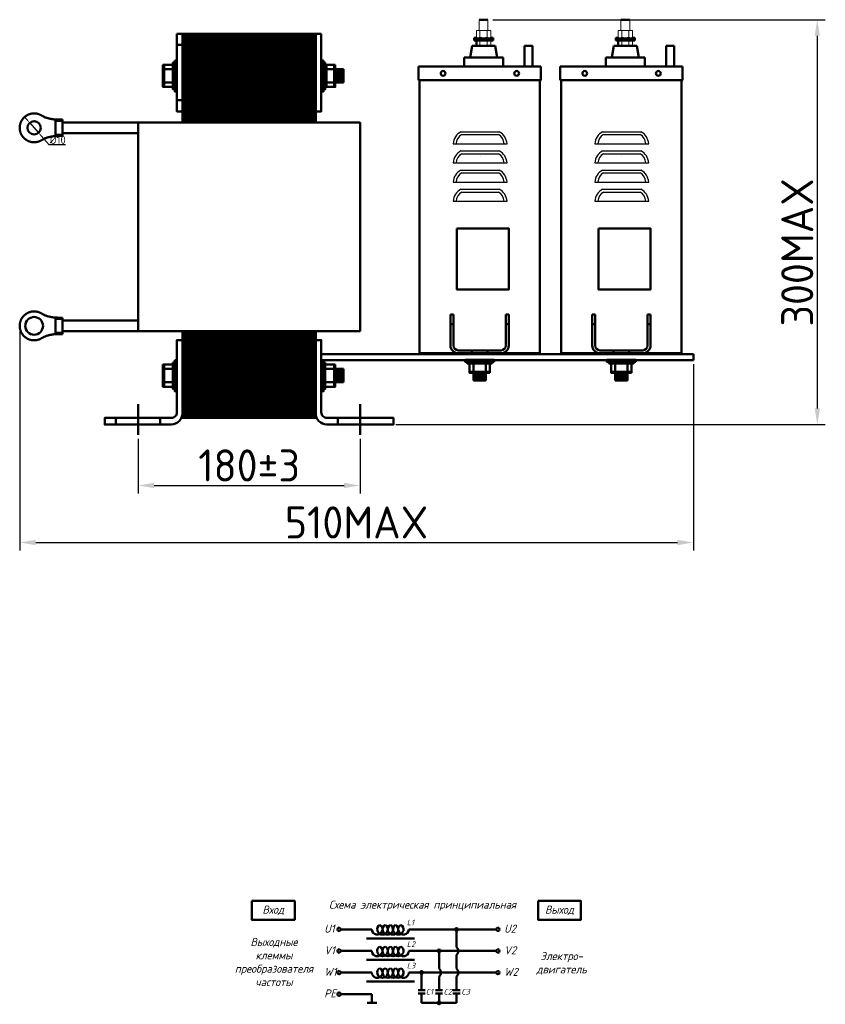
# Model space of a CAD drawing. Header units: millimetres. Extents: x -566 to 555, y 195 to 870.
# Tile 2 of 2: x 53 to 555, y 220 to 834. Entities that reach past the tile are written whole.
import ezdxf

# ---------------------------------------------------------------- set-up
doc = ezdxf.new("R2010")
doc.units = ezdxf.units.MM
doc.linetypes.add('ACAD_ISO02W100', pattern=[15, 12, -3])
doc.layers.get('0').update_dxf_attribs({"lineweight": 50})
doc.styles.add('GOST-2.304_Type-B', font='GOST Common.ttf')
doc.styles.add('GOST-2.304_Type-B_italic', font='GOST Common Italic.ttf')
doc.dimstyles.new('ISO-25', dxfattribs={"dimtxt": 5, "dimasz": 2.5, "dimexe": 1.25, "dimexo": 0.625, "dimtad": 1, "dimtoh": 1, "dimdec": 0, "dimtxsty": 'GOST-2.304_Type-B', "dimcen": 2.5, "dimadec": 0, "dimazin": 0, "dimtfac": 1, "dimtdec": 0, "dimtmove": 0, "dimatfit": 3, "dimfxl": 1, "dimarcsym": 0})

# ---------------------------------------------------------------- blocks, each defined once
blk = doc.blocks.new('Схема')
for points in [[(126.85, -17.74, 1), (128.61, -17.74, 1)], [(115.97, -31.21, 1), (117.72, -31.21, 1)], [(105.05, -44.68, 1), (106.8, -44.68, 1)], [(115.97, -63.61, 1), (117.72, -63.61, 1)]]:
    blk.add_hatch(color=0).paths.add_polyline_path(points)
for p, q in [((74.98, -17.74), (55.53, -17.74)), ((97.97, -17.74), (128.61, -17.74)), ((127.73, -17.74), (152.48, -17.74)), ((127.73, -17.74), (127.73, -28.73)), ((71.66, -23.35), (101.59, -23.35)), ((74.98, -31.21), (55.53, -31.21)), ((71.66, -36.81), (101.59, -36.81)), ((97.97, -31.21), (130.42, -31.21)), ((116.85, -31.21), (116.85, -42.2)), ((127.73, -33.69), (127.73, -42.2)), ((130.42, -31.21), (152.48, -31.21)), ((74.98, -44.68), (55.53, -44.68)), ((97.97, -44.68), (136.56, -44.68)), ((105.93, -44.68), (105.93, -55.73)), ((116.85, -47.16), (116.85, -55.73)), ((127.73, -47.16), (127.73, -55.73)), ((136.56, -44.68), (152.48, -44.68)), ((71.66, -50.28), (101.59, -50.28)), ((74.98, -58.14), (55.53, -58.14)), ((74.98, -58.14), (74.98, -63.61)), ((103.73, -55.73), (108.12, -55.73)), ((103.73, -57.8), (108.12, -57.8)), ((105.93, -57.8), (105.93, -63.61)), ((114.65, -55.73), (119.04, -55.73)), ((114.65, -57.8), (119.04, -57.8)), ((116.85, -63.61), (116.85, -57.8)), ((125.53, -55.73), (129.93, -55.73)), ((125.53, -57.8), (129.93, -57.8)), ((127.73, -63.61), (127.73, -57.8)), ((77.95, -63.61), (72.01, -63.61)), ((105.93, -63.61), (120.07, -63.61)), ((116.85, -63.61), (127.73, -63.61))]:
    blk.add_line(p, q)
for points in [[(0, 0), (26.76, 0), (26.76, -11.69), (0, -11.69)], [(178.58, 0), (205.34, 0), (205.34, -11.69), (178.58, -11.69)]]:
    blk.add_lwpolyline(points, close=True)
for centre in [(54.46, -17.74), (153.56, -17.74), (54.46, -31.21), (153.56, -31.21), (54.46, -44.68), (153.56, -44.68), (54.46, -58.14)]:
    blk.add_circle(centre, 1.08)
at = {"color": 0}
for centre in [(127.73, -17.74), (116.85, -31.21), (105.93, -44.68), (116.85, -63.61)]:
    blk.add_circle(centre, 0.876, dxfattribs=at)
for centre, radius, start, end in [((78.26, -17.74), 3.28, 180, 60), ((81.54, -17.74), 3.28, 120, 60), ((84.83, -17.74), 3.28, 120, 60), ((88.11, -17.74), 3.28, 120, 60), ((91.4, -17.74), 3.28, 120, 60), ((94.68, -17.74), 3.28, 120, 0), ((78.26, -31.21), 3.28, 180, 60), ((81.54, -31.21), 3.28, 120, 60), ((84.83, -31.21), 3.28, 120, 60), ((88.11, -31.21), 3.28, 120, 60), ((91.4, -31.21), 3.28, 120, 60), ((94.68, -31.21), 3.28, 120, 0), ((125.73, -31.21), 3.19, 308.94144, 51.05856), ((78.26, -44.68), 3.28, 180, 60), ((81.54, -44.68), 3.28, 120, 60), ((84.83, -44.68), 3.28, 120, 60), ((88.11, -44.68), 3.28, 120, 60), ((91.4, -44.68), 3.28, 120, 60), ((94.68, -44.68), 3.28, 120, 0), ((114.84, -44.68), 3.19, 308.94144, 51.05856), ((125.73, -44.68), 3.19, 308.94144, 51.05856)]:
    blk.add_arc(centre, radius, start, end)
at = {"style": 'GOST-2.304_Type-B_italic'}
for s, insert, char_height, width, attachment_point in [('Схема электрическая принципиальная', (106.53, -2.96), 5, 143.4834, 5), ('Вход', (13.38, -5.84), 5, 26.7633, 5), ('Выход', (191.96, -5.84), 5, 26.7633, 5), ('L1', (96.71, -11.66), 3.5, 76.8291, 1), ('U1', (45.18, -14.79), 5, 144.0546, 1), ('U2', (157.44, -14.79), 5, 144.0546, 1), ('Выходные\\Pклеммы\\Pпреобразователя\\Pчастоты', (13.88, -38.1), 5, 26.7633, 5), ('V1', (45.18, -28.26), 5, 144.0546, 1), ('L2', (96.71, -25.13), 3.5, 76.8291, 1), ('V2', (157.44, -28.26), 5, 144.0546, 1), ('Электро-\\Pдвигатель', (193.3, -38.93), 5, 17.1809, 5), ('W1', (45.18, -41.72), 5, 144.0546, 1), ('L3', (96.71, -38.59), 3.5, 76.8291, 1), ('W2', (157.44, -41.72), 5, 144.0546, 1), ('PE', (45.18, -55.19), 5, 144.0546, 1), ('C1', (108.57, -54.89), 3.5, 76.8291, 1), ('C2', (119.64, -54.89), 3.5, 76.8291, 1), ('C3', (130.7, -54.89), 3.5, 76.8291, 1)]:
    blk.add_mtext(s, dxfattribs=dict(at, insert=insert, char_height=char_height, width=width, attachment_point=attachment_point))
blk = doc.blocks.new('*D33')
at = {"color": 0, "lineweight": -2, "transparency": 16777216}
for p, q in [((126.55, 572.58), (126.55, 538.54)), ((265.1, 572.58), (265.1, 538.54)), ((136.55, 543.54), (255.1, 543.54))]:
    blk.add_line(p, q, dxfattribs=at)
at = {"color": 0, "transparency": 16777216}
for points in [[(136.55, 545.21), (136.55, 541.87), (126.55, 543.54)], [(255.1, 545.21), (255.1, 541.87), (265.1, 543.54)]]:
    blk.add_solid(points, dxfattribs=at)
at = {"layer": 'Defpoints', "color": 0, "transparency": 16777216}
for p in [(126.55, 575.08), (265.1, 575.08), (265.1, 543.54)]:
    blk.add_point(p, dxfattribs=at)
at = {"color": 0, "transparency": 16777216, "insert": (195.82, 556.04), "char_height": 20, "attachment_point": 5, "style": 'GOST-2.304_Type-B'}
blk.add_mtext('180%%P3', dxfattribs=at)
blk = doc.blocks.new('*D25')
at = {"color": 0, "lineweight": -2, "transparency": 16777216}
for p, q in [((57.31, 771.7), (55.66, 773.58)), ((58.96, 769.82), (64.45, 763.58)), ((71.05, 756.06), (66.1, 761.7)), ((81.17, 756.06), (71.05, 756.06))]:
    blk.add_line(p, q, dxfattribs=at)
at = {"color": 0, "transparency": 16777216}
for points in [[(57.62, 771.97), (57, 771.42), (58.96, 769.82)], [(66.41, 761.97), (65.78, 761.42), (64.45, 763.58)]]:
    blk.add_solid(points, dxfattribs=at)
at = {"layer": 'Defpoints', "color": 0, "transparency": 16777216}
for p in [(58.96, 769.82), (64.45, 763.58)]:
    blk.add_point(p, dxfattribs=at)
at = {"color": 0, "transparency": 16777216, "insert": (76.42, 759.19), "char_height": 5, "attachment_point": 5, "style": 'GOST-2.304_Type-B'}
blk.add_mtext('{\\fISOCPEUR|b0|i0|c0|p34;%%C}10', dxfattribs=at)
blk = doc.blocks.new('*D32')
at = {"color": 0, "lineweight": -2, "transparency": 16777216}
for p, q in [((52.7, 640.63), (52.7, 502.95)), ((473.01, 619.26), (473.01, 502.95)), ((62.7, 507.95), (463.01, 507.95))]:
    blk.add_line(p, q, dxfattribs=at)
at = {"color": 0, "transparency": 16777216}
for points in [[(62.7, 509.62), (62.7, 506.28), (52.7, 507.95)], [(463.01, 509.62), (463.01, 506.28), (473.01, 507.95)]]:
    blk.add_solid(points, dxfattribs=at)
at = {"layer": 'Defpoints', "color": 0, "transparency": 16777216}
for p in [(52.7, 643.13), (473.01, 621.76), (473.01, 507.95)]:
    blk.add_point(p, dxfattribs=at)
at = {"color": 0, "transparency": 16777216, "insert": (262.85, 520.45), "char_height": 20, "attachment_point": 5, "style": 'GOST-2.304_Type-B'}
blk.add_mtext('510MAX', dxfattribs=at)
blk = doc.blocks.new('*D34')
at = {"color": 0, "lineweight": -2, "transparency": 16777216}
for p, q in [((347.94, 834.16), (555.3, 834.16)), ((550.3, 824.16), (550.3, 591.58)), ((287.3, 581.58), (555.3, 581.58))]:
    blk.add_line(p, q, dxfattribs=at)
at = {"color": 0, "transparency": 16777216}
for points in [[(548.64, 824.16), (551.97, 824.16), (550.3, 834.16)], [(548.64, 591.58), (551.97, 591.58), (550.3, 581.58)]]:
    blk.add_solid(points, dxfattribs=at)
at = {"layer": 'Defpoints', "color": 0, "transparency": 16777216}
for p in [(345.44, 834.16), (284.8, 581.58), (550.3, 581.58)]:
    blk.add_point(p, dxfattribs=at)
at = {"color": 0, "transparency": 16777216, "insert": (537.8, 688.98), "char_height": 20, "attachment_point": 5, "rotation": 90, "style": 'GOST-2.304_Type-B'}
blk.add_mtext('300MAX', dxfattribs=at)

msp = doc.modelspace()

# ---------------------------------------------------------------- hatches: boundary and pattern name
h = msp.add_hatch()
h.set_pattern_fill('_USER', color=256, scale=1.385507, angle=90, pattern_type=0)
h.set_pattern_definition([(90, (-2099.9675, 586.8303), (-1.38550725, 8e-17), [])])
h.paths.add_polyline_path([(155.64, 825.43), (155.64, 770.01), (236, 770.01), (236, 825.43)])
h.paths.add_polyline_path([(155.64, 638.39), (155.64, 585.74), (236, 585.74), (236, 638.39)])
h = msp.add_hatch()
h.set_pattern_fill('_USER', color=256, scale=1.385507, angle=90, pattern_type=0)
h.set_pattern_definition([(90, (-2194.0208, 773.8738), (-1.38550725, 8e-17), [])])
h.paths.add_polyline_path([(249.6, 794.95), (254.7, 794.95), (254.7, 803.26), (249.6, 803.26)])
h = msp.add_hatch(color=256)
h.dxf.hatch_style = 1
h.paths.add_polyline_path([(236, 638.39), (236, 639.77), (155.64, 639.77), (155.64, 638.39)])
h = msp.add_hatch()
h.set_pattern_fill('_USER', color=256, scale=1.385507, angle=90, pattern_type=0)
h.set_pattern_definition([(90, (-2194.0208, 586.8303), (-1.38550725, 8e-17), [])])
h.paths.add_polyline_path([(249.6, 607.9), (254.7, 607.9), (254.7, 616.22), (249.6, 616.22)])
h = msp.add_hatch()
h.set_pattern_fill('_USER', color=256, scale=1.283249, pattern_type=0)
h.set_pattern_definition([(360, (316.288, 2877.1326), (3e-16, 1.2832492), [])])
h.paths.add_polyline_path([(335.81, 613.87), (335.81, 609.14), (343.51, 609.14), (343.51, 613.87)])
h = msp.add_hatch()
h.set_pattern_fill('_USER', color=256, scale=1.283249, pattern_type=0)
h.set_pattern_definition([(360, (404.6835, 2877.1326), (3e-16, 1.2832492), [])])
h.paths.add_polyline_path([(424.2, 613.87), (424.2, 609.14), (431.9, 609.14), (431.9, 613.87)])

# ---------------------------------------------------------------- linework, layer by layer
at = {"lineweight": 15}
for p, q in [((339.41, 834.02), (342.14, 834.02)), ((339.41, 827.51), (339.42, 834.02)), ((344.86, 834.02), (342.14, 834.02)), ((344.86, 827.51), (344.86, 834.02)), ((427.81, 834.02), (430.53, 834.02)), ((427.81, 827.51), (427.81, 834.02)), ((433.26, 834.02), (430.53, 834.02)), ((433.26, 827.51), (433.25, 834.02)), ((337.6, 822.94), (337.6, 827.4)), ((345.54, 827.51), (338.73, 827.51)), ((339.87, 823.05), (339.87, 827.4)), ((342.14, 827.51), (344.84, 827.51)), ((342.14, 827.51), (345.77, 827.51)), ((342.14, 827.51), (344.86, 827.51)), ((342.14, 827.51), (344.86, 827.51)), ((344.41, 823.05), (344.41, 827.4)), ((346.68, 822.94), (346.68, 827.4)), ((346.68, 822.94), (346.68, 827.4)), ((346.68, 822.94), (346.68, 825.21)), ((346.68, 822.94), (346.68, 824.3)), ((346.68, 822.94), (346.68, 823.39)), ((425.99, 822.94), (425.99, 827.4)), ((433.94, 827.51), (427.13, 827.51)), ((428.26, 823.05), (428.26, 827.4)), ((430.53, 827.51), (433.23, 827.51)), ((430.53, 827.51), (434.17, 827.51)), ((430.53, 827.51), (433.26, 827.51)), ((430.53, 827.51), (433.26, 827.51)), ((432.8, 823.05), (432.8, 827.4)), ((435.08, 822.94), (435.08, 827.4)), ((435.08, 822.94), (435.08, 827.4)), ((435.08, 822.94), (435.08, 825.21)), ((435.08, 822.94), (435.08, 824.3)), ((435.08, 822.94), (435.08, 823.39)), ((336.23, 822.94), (348.05, 822.94)), ((336.23, 822.06), (348.05, 822.06)), ((342.14, 822.94), (337.6, 822.94)), ((339.87, 822.94), (337.6, 822.94)), ((342.14, 822.94), (339.87, 822.94)), ((339.87, 817.94), (339.87, 821.09)), ((342.14, 822.94), (346.68, 822.94)), ((342.14, 822.94), (344.41, 822.94)), ((346.68, 822.94), (344.41, 822.94)), ((344.41, 817.94), (344.41, 821.09)), ((346.68, 822.94), (346.68, 823.17)), ((346.68, 822.94), (346.68, 823.05)), ((346.68, 817.94), (346.68, 821.09)), ((346.68, 817.94), (346.68, 821.09)), ((424.62, 822.94), (436.44, 822.94)), ((424.62, 822.06), (436.44, 822.06)), ((430.53, 822.94), (425.99, 822.94)), ((428.26, 822.94), (425.99, 822.94)), ((430.53, 822.94), (428.26, 822.94)), ((428.26, 817.94), (428.26, 821.09)), ((430.53, 822.94), (435.08, 822.94)), ((430.53, 822.94), (432.8, 822.94)), ((435.08, 822.94), (432.8, 822.94)), ((432.8, 817.94), (432.8, 821.09)), ((435.08, 822.94), (435.08, 823.17)), ((435.08, 822.94), (435.08, 823.05)), ((435.08, 817.94), (435.08, 821.09)), ((435.08, 817.94), (435.08, 821.09))]:
    msp.add_line(p, q, dxfattribs=at)
for p, q in [((339.55, 834.16), (339.42, 834.02)), ((339.55, 834.16), (344.72, 834.16)), ((344.72, 834.16), (344.86, 834.02)), ((427.95, 834.16), (427.81, 834.02)), ((427.95, 834.16), (433.12, 834.16)), ((433.12, 834.16), (433.26, 834.02)), ((150.8, 818.5), (154.26, 818.5)), ((334.93, 817.94), (333.64, 810.55)), ((335.3, 817.94), (334.93, 817.94)), ((335.3, 817.94), (348.98, 817.94)), ((337.6, 822.94), (336.23, 822.94)), ((336.23, 822.94), (336.23, 822.09)), ((348.05, 822.09), (336.23, 822.09)), ((336.23, 822.06), (336.23, 821.21)), ((336.23, 821.21), (348.05, 821.21)), ((337.6, 821.09), (337.6, 817.94)), ((346.68, 822.94), (348.05, 822.94)), ((348.05, 822.94), (348.05, 822.09)), ((348.05, 822.06), (348.05, 821.21)), ((348.98, 817.94), (349.35, 817.94)), ((349.35, 817.94), (350.64, 810.55)), ((367.65, 817.79), (367.65, 805)), ((367.65, 817.79), (372.64, 817.79)), ((372.64, 817.79), (372.64, 805)), ((423.33, 817.94), (422.03, 810.55)), ((423.7, 817.94), (423.33, 817.94)), ((423.7, 817.94), (437.37, 817.94)), ((425.99, 822.94), (424.62, 822.94)), ((424.62, 822.94), (424.62, 822.09)), ((436.44, 822.09), (424.62, 822.09)), ((424.62, 822.06), (424.62, 821.21)), ((424.62, 821.21), (436.44, 821.21)), ((425.99, 821.09), (425.99, 817.94)), ((435.08, 822.94), (436.44, 822.94)), ((436.44, 822.94), (436.44, 822.09)), ((436.44, 822.06), (436.44, 821.21)), ((437.37, 817.94), (437.74, 817.94)), ((437.74, 817.94), (439.03, 810.55)), ((456.05, 817.79), (456.05, 805)), ((456.05, 817.79), (461.04, 817.79)), ((461.04, 817.79), (461.04, 805)), ((142.76, 806.03), (142.76, 792.18)), ((244.05, 806.03), (244.05, 792.18)), ((248.89, 806.03), (248.89, 792.18)), ((302.12, 805), (301.54, 805)), ((301.54, 805), (301.54, 796.34)), ((301.54, 805), (313.09, 805)), ((302.12, 805), (377.19, 805)), ((326.33, 805), (352.99, 805)), ((327.18, 805), (352.13, 805)), ((329.94, 805), (329.94, 810.55)), ((329.94, 810.55), (354.33, 810.55)), ((329.94, 805), (354.33, 805)), ((354.33, 805), (354.33, 810.55)), ((361.14, 805), (370.15, 805)), ((377.19, 805), (365.64, 805)), ((367.65, 805), (372.64, 805)), ((377.19, 805), (377.77, 805)), ((377.77, 805), (377.77, 796.34)), ((390.52, 805), (389.94, 805)), ((389.94, 805), (389.94, 796.34)), ((389.94, 805), (401.49, 805)), ((390.52, 805), (465.59, 805)), ((414.72, 805), (441.38, 805)), ((415.58, 805), (440.53, 805)), ((418.34, 805), (418.34, 810.55)), ((418.34, 810.55), (442.73, 810.55)), ((418.34, 805), (442.73, 805)), ((442.73, 805), (442.73, 810.55)), ((449.53, 805), (458.54, 805)), ((465.59, 805), (454.04, 805)), ((456.05, 805), (461.04, 805)), ((465.59, 805), (466.16, 805)), ((466.16, 805), (466.16, 796.34)), ((142.76, 803.26), (148.3, 803.26)), ((248.89, 803.26), (244.05, 803.26)), ((249.6, 803.26), (254.7, 803.26)), ((254.7, 803.26), (254.7, 794.95)), ((142.76, 794.95), (148.3, 794.95)), ((248.89, 794.95), (244.05, 794.95)), ((249.6, 794.95), (254.7, 794.95)), ((301.54, 796.34), (302.12, 796.34)), ((301.83, 796.34), (378.06, 796.34)), ((302.12, 625.46), (302.12, 796.34)), ((302.12, 796.34), (377.77, 796.34)), ((339.95, 796.34), (316.85, 796.34)), ((377.19, 625.46), (377.19, 796.34)), ((389.94, 796.34), (390.52, 796.34)), ((390.23, 796.34), (466.45, 796.34)), ((390.52, 625.46), (390.52, 796.34)), ((390.52, 796.34), (466.16, 796.34)), ((428.34, 796.34), (405.24, 796.34)), ((465.59, 625.46), (465.59, 796.34)), ((150.8, 783.86), (154.26, 783.86)), ((155.64, 638.39), (236, 638.39)), ((376.86, 625.53), (240.85, 625.53)), ((240.85, 621.76), (473.01, 621.76)), ((302.12, 626.04), (377.19, 626.04)), ((306.83, 625.53), (372.48, 625.53)), ((306.83, 625.53), (372.48, 625.53)), ((473.01, 625.53), (373.14, 625.53)), ((390.52, 626.04), (465.59, 626.04)), ((395.23, 625.53), (460.88, 625.53)), ((395.23, 625.53), (460.88, 625.53)), ((473.01, 621.76), (473.01, 625.53)), ((142.76, 618.99), (142.76, 605.13)), ((142.76, 616.22), (148.3, 616.22)), ((248.89, 616.22), (243.35, 616.22)), ((248.89, 618.99), (248.89, 605.13)), ((249.6, 616.22), (254.7, 616.22)), ((254.7, 616.22), (254.7, 607.9)), ((346.07, 614.52), (333.24, 614.52)), ((335.81, 614.52), (335.81, 619.66)), ((343.51, 614.52), (343.51, 619.66)), ((434.47, 614.52), (421.64, 614.52)), ((424.2, 614.52), (424.2, 619.66)), ((431.9, 614.52), (431.9, 619.66)), ((335.81, 613.87), (335.81, 609.14)), ((343.51, 609.14), (335.81, 609.14)), ((343.51, 613.87), (343.51, 609.14)), ((424.2, 613.87), (424.2, 609.14)), ((431.9, 609.14), (424.2, 609.14)), ((431.9, 613.87), (431.9, 609.14)), ((142.76, 607.9), (148.3, 607.9)), ((248.89, 607.9), (243.35, 607.9)), ((249.6, 607.9), (254.7, 607.9)), ((126.55, 594.17), (126.55, 575.08)), ((265.1, 594.17), (265.1, 575.08)), ((112.69, 585.74), (112.69, 581.58)), ((140.4, 585.74), (140.4, 581.58)), ((251.24, 585.74), (251.24, 581.58))]:
    msp.add_line(p, q)
at = {"lineweight": 25}
for p, q in [((327.99, 764.25), (351.9, 764.25)), ((328.46, 762.47), (351.43, 762.47)), ((416.39, 764.25), (440.29, 764.25)), ((416.86, 762.47), (439.82, 762.47)), ((323.17, 756.76), (356.72, 756.76)), ((411.57, 756.76), (445.11, 756.76)), ((327.99, 752.3), (351.9, 752.3)), ((328.46, 750.52), (351.43, 750.52)), ((416.39, 752.3), (440.29, 752.3)), ((416.86, 750.52), (439.82, 750.52)), ((323.17, 744.81), (356.72, 744.81)), ((339.95, 748.85), (339.95, 748.85)), ((411.57, 744.81), (445.11, 744.81)), ((428.34, 748.85), (428.34, 748.85)), ((327.99, 740.35), (351.9, 740.35)), ((328.46, 738.56), (351.43, 738.56)), ((416.39, 740.35), (440.29, 740.35)), ((416.86, 738.56), (439.82, 738.56)), ((323.17, 732.85), (356.72, 732.85)), ((411.57, 732.85), (445.11, 732.85)), ((327.99, 728.39), (351.9, 728.39)), ((328.46, 726.61), (351.43, 726.61)), ((416.39, 728.39), (440.29, 728.39)), ((416.86, 726.61), (439.82, 726.61)), ((323.17, 720.9), (356.72, 720.9)), ((411.57, 720.9), (445.11, 720.9))]:
    msp.add_line(p, q, dxfattribs=at)
at = {"color": 0}
for p, q in [((321.47, 630.89), (321.47, 650.29)), ((321.47, 650.29), (321.47, 644.22)), ((321.47, 650.29), (323.29, 650.29)), ((323.29, 650.29), (323.29, 630.89)), ((356.02, 630.89), (356.02, 650.29)), ((356.02, 650.29), (356.02, 644.22)), ((356.02, 650.29), (356.02, 644.22)), ((356.02, 650.29), (357.84, 650.29)), ((357.84, 650.29), (357.84, 630.89)), ((409.87, 630.89), (409.87, 650.29)), ((409.87, 650.29), (409.87, 644.22)), ((409.87, 650.29), (411.69, 650.29)), ((411.69, 650.29), (411.69, 630.89)), ((444.42, 630.89), (444.42, 650.29)), ((444.42, 650.29), (444.42, 644.22)), ((444.42, 650.29), (444.42, 644.22)), ((444.42, 650.29), (446.24, 650.29)), ((446.24, 650.29), (446.24, 630.89)), ((321.47, 644.22), (323.29, 644.22)), ((356.02, 644.22), (357.84, 644.22)), ((409.87, 644.22), (411.69, 644.22)), ((444.42, 644.22), (446.24, 644.22)), ((326.32, 627.86), (352.99, 627.86)), ((339.66, 627.86), (334.81, 627.86)), ((339.66, 627.86), (334.81, 627.86)), ((339.66, 627.86), (344.51, 627.86)), ((414.72, 627.86), (441.39, 627.86)), ((428.05, 627.86), (423.2, 627.86)), ((428.05, 627.86), (423.2, 627.86)), ((428.05, 627.86), (432.9, 627.86)), ((352.99, 626.04), (326.32, 626.04)), ((441.39, 626.04), (414.72, 626.04))]:
    msp.add_line(p, q, dxfattribs=at)
at = {"color": 0, "linetype": 'ACAD_ISO02W100', "ltscale": 0.09}
for p, q in [((334.81, 627.86), (334.81, 626.04)), ((344.51, 627.86), (344.51, 626.04)), ((423.2, 627.86), (423.2, 626.04)), ((432.9, 627.86), (432.9, 626.04))]:
    msp.add_line(p, q, dxfattribs=at)
for points in [[(150.8, 825.43), (154.26, 825.43), (154.26, 776.94), (150.8, 776.94)], [(240.85, 825.43), (237.39, 825.43), (237.39, 776.94), (240.85, 776.94)], [(142.05, 806.03), (148.3, 806.03), (148.3, 792.18), (142.05, 792.18)], [(148.3, 807.42), (149.41, 807.42), (149.41, 790.79), (148.3, 790.79)], [(149.41, 808.8), (150.8, 808.8), (150.8, 789.41), (149.41, 789.41)], [(242.24, 808.8), (240.85, 808.8), (240.85, 789.41), (242.24, 789.41)], [(243.35, 807.42), (242.24, 807.42), (242.24, 790.79), (243.35, 790.79)], [(249.6, 806.03), (243.35, 806.03), (243.35, 792.18), (249.6, 792.18)], [(79.41, 771.79), (75.01, 771.79), (75.01, 762.39), (79.41, 762.39)], [(79.41, 761.61), (75.01, 761.61), (75.01, 771), (79.41, 771)], [(325.35, 703.84), (357.87, 703.84), (357.87, 665.87), (325.35, 665.87)], [(413.75, 703.84), (446.27, 703.84), (446.27, 665.87), (413.75, 665.87)], [(79.41, 648.22), (75.01, 648.22), (75.01, 638.82), (79.41, 638.82)], [(79.41, 638.03), (75.01, 638.03), (75.01, 647.43), (79.41, 647.43)], [(149.41, 621.76), (150.8, 621.76), (150.8, 602.36), (149.41, 602.36)], [(242.24, 621.76), (240.85, 621.76), (240.85, 602.36), (242.24, 602.36)], [(348.64, 620.68), (348.64, 621.97), (330.67, 621.97), (330.67, 620.68)], [(347.36, 619.66), (347.36, 620.68), (331.96, 620.68), (331.96, 619.66)], [(437.04, 620.68), (437.04, 621.97), (419.07, 621.97), (419.07, 620.68)], [(435.75, 619.66), (435.75, 620.68), (420.35, 620.68), (420.35, 619.66)], [(142.05, 618.99), (148.3, 618.99), (148.3, 605.13), (142.05, 605.13)], [(148.3, 620.37), (149.41, 620.37), (149.41, 603.75), (148.3, 603.75)], [(243.35, 620.37), (242.24, 620.37), (242.24, 603.75), (243.35, 603.75)], [(249.6, 618.99), (243.35, 618.99), (243.35, 605.13), (249.6, 605.13)], [(346.07, 613.87), (346.07, 619.66), (333.24, 619.66), (333.24, 613.87)], [(434.47, 613.87), (434.47, 619.66), (421.64, 619.66), (421.64, 613.87)]]:
    msp.add_lwpolyline(points, close=True)
for points in [[(155.64, 770.01), (155.64, 825.43), (154.26, 825.43), (154.26, 770.01)], [(155.64, 770.01), (155.64, 825.43), (236, 825.43), (236, 770.01)], [(236, 770.01), (236, 825.43), (237.39, 825.43), (237.39, 770.01)], [(126.55, 770.01), (79.41, 770.01), (79.41, 763.34), (126.55, 763.34)], [(265.1, 639.77), (126.55, 639.77), (126.55, 770.01), (265.1, 770.01), (265.1, 770.01), (265.1, 639.77)], [(126.55, 646.44), (79.41, 646.44), (79.41, 639.77), (126.55, 639.77)], [(154.26, 639.77), (154.26, 585.74), (155.64, 585.74), (155.64, 639.77)], [(236, 639.77), (236, 585.74), (155.64, 585.74), (155.64, 639.77)], [(237.39, 639.77), (237.39, 585.74), (236, 585.74), (236, 639.77)]]:
    msp.add_lwpolyline(points)
for points in [[(154.26, 588.51), (154.26, 634.23), (150.8, 634.23), (150.8, 589.2, -0.414214), (147.33, 585.74), (105.77, 585.74), (105.77, 581.58), (147.33, 581.58, 0.414214)], [(237.39, 588.51), (237.39, 634.23), (240.85, 634.23), (240.85, 589.2, 0.414214), (244.32, 585.74), (285.88, 585.74), (285.88, 581.58), (244.32, 581.58, -0.414214)]]:
    msp.add_lwpolyline(points, format="xyb", close=True)
for centre, radius in [((316.85, 800.67), 1.5), ((362.76, 800.67), 1.5), ((405.24, 800.67), 1.5), ((451.15, 800.67), 1.5), ((61.7, 766.7), 4.16), ((61.7, 643.13), 5.54)]:
    msp.add_circle(centre, radius)
at = {"lineweight": 15}
for centre, radius, start, end in [((338.73, 821.78), 5.73, 78.57881, 101.42119), ((342.14, 804.75), 22.76, 84.27519, 95.72481), ((345.54, 821.78), 5.73, 78.57881, 101.42119), ((427.13, 821.78), 5.73, 78.57881, 101.42119), ((430.53, 804.75), 22.76, 84.27519, 95.72481), ((433.94, 821.78), 5.73, 78.57881, 101.42119), ((338.73, 828.67), 5.73, 258.57881, 281.42119), ((338.73, 815.47), 5.73, 78.57881, 101.42119), ((342.14, 845.7), 22.76, 264.27519, 275.72481), ((342.14, 798.44), 22.76, 84.27519, 95.72481), ((345.54, 828.67), 5.73, 258.57881, 281.42119), ((345.54, 815.47), 5.73, 78.57881, 101.42119), ((427.13, 828.67), 5.73, 258.57881, 281.42119), ((427.13, 815.47), 5.73, 78.57881, 101.42119), ((430.53, 845.7), 22.76, 264.27519, 275.72481), ((430.53, 798.44), 22.76, 84.27519, 95.72481), ((433.94, 828.67), 5.73, 258.57881, 281.42119), ((433.94, 815.47), 5.73, 78.57881, 101.42119)]:
    msp.add_arc(centre, radius, start, end, dxfattribs=at)
at = {"lineweight": 25}
for centre, radius, start, end in [((332.3, 756.19), 9.15, 118.12466, 176.40489), ((332.3, 756.19), 7.36, 121.42622, 175.53214), ((347.59, 756.19), 7.36, 4.46786, 58.57378), ((347.59, 756.19), 9.15, 3.59511, 61.87534), ((420.7, 756.19), 9.15, 118.12466, 176.40489), ((420.7, 756.19), 7.36, 121.42622, 175.53214), ((435.98, 756.19), 7.36, 4.46786, 58.57378), ((435.98, 756.19), 9.15, 3.59511, 61.87534), ((332.3, 744.23), 9.15, 118.12466, 176.40489), ((332.3, 744.23), 7.36, 121.42622, 175.53214), ((347.59, 744.23), 7.36, 4.46786, 58.57378), ((347.59, 744.23), 9.15, 3.59511, 61.87534), ((420.7, 744.23), 9.15, 118.12466, 176.40489), ((420.7, 744.23), 7.36, 121.42622, 175.53214), ((435.98, 744.23), 7.36, 4.46786, 58.57378), ((435.98, 744.23), 9.15, 3.59511, 61.87534), ((332.3, 732.28), 9.15, 118.12466, 176.40489), ((332.3, 732.28), 7.36, 121.42622, 175.53214), ((347.59, 732.28), 7.36, 4.46786, 58.57378), ((347.59, 732.28), 9.15, 3.59511, 61.87534), ((420.7, 732.28), 9.15, 118.12466, 176.40489), ((420.7, 732.28), 7.36, 121.42622, 175.53214), ((435.98, 732.28), 7.36, 4.46786, 58.57378), ((435.98, 732.28), 9.15, 3.59511, 61.87534), ((332.3, 720.32), 9.15, 118.12466, 176.40489), ((332.3, 720.32), 7.36, 121.42622, 175.53214), ((347.59, 720.32), 7.36, 4.46786, 58.57378), ((347.59, 720.32), 9.15, 3.59511, 61.87534), ((420.7, 720.32), 9.15, 118.12466, 176.40489), ((420.7, 720.32), 7.36, 121.42622, 175.53214), ((435.98, 720.32), 7.36, 4.46786, 58.57378), ((435.98, 720.32), 9.15, 3.59511, 61.87534)]:
    msp.add_arc(centre, radius, start, end, dxfattribs=at)
at = {"color": 0}
for centre, radius, start, end in [((326.32, 630.89), 4.85, 180, 270), ((326.32, 630.89), 3.03, 180, 270), ((352.99, 630.89), 3.03, 270, 0), ((352.99, 630.89), 4.85, 270, 0), ((414.72, 630.89), 4.85, 180, 270), ((414.72, 630.89), 3.03, 180, 270), ((441.39, 630.89), 3.03, 270, 0), ((441.39, 630.89), 4.85, 270, 0)]:
    msp.add_arc(centre, radius, start, end, dxfattribs=at)
for points in [[(77.21, 771.79), (75.81, 771.82), (71.05, 771.82), (66.98, 773.99), (63.06, 776.83), (58.25, 776.32), (55.01, 772.72), (51.77, 769.12), (51.77, 764.28), (55.01, 760.68), (58.25, 757.07), (63.06, 756.56), (66.98, 759.4), (71.05, 761.58), (75.81, 761.58), (77.21, 761.61)], [(77.21, 648.22), (75.81, 648.25), (71.05, 648.25), (66.98, 650.42), (63.06, 653.26), (58.25, 652.75), (55.01, 649.15), (51.77, 645.55), (51.77, 640.7), (55.01, 637.1), (58.25, 633.5), (63.06, 632.99), (66.98, 635.83), (71.05, 638.01), (75.81, 638.01), (77.21, 638.03)]]:
    msp.add_rational_spline(points, [1, 1, 1, 1, 0.828996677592, 0.828996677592, 1, 0.828996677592, 0.828996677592, 1, 0.828996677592, 0.828996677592, 1, 1, 1, 1], degree=3, knots=[0, 0, 0, 0, 0.942402, 0.942402, 0.942402, 2.407431, 2.407431, 2.407431, 3.872461, 3.872461, 3.872461, 5.33749, 5.33749, 5.33749, 6.279892, 6.279892, 6.279892, 6.279892])

# ---------------------------------------------------------------- block references
msp.add_blockref('Схема', (197.49, 284.3))

# ---------------------------------------------------------------- dimensions: what is measured, and where the dimension line sits
dim = msp.add_linear_dim(base=(550.3, 581.58), p1=(345.44, 834.16), p2=(284.8, 581.58), angle=90, text='300MAX', dimstyle='ISO-25')
dim.commit()
dim.dimension.update_dxf_attribs({"geometry": '*D34', "text_midpoint": (550.3, 688.98), "dimtype": 160})
dim = msp.add_diameter_dim_2p(p1=(58.96, 769.82), p2=(64.45, 763.58), text='{\\fISOCPEUR|b0|i0|c0|p34;%%C}10', dimstyle='ISO-25')
dim.commit()
dim.dimension.update_dxf_attribs({"geometry": '*D25', "text_midpoint": (76.42, 759.19)})
for base, p1, p2, text, picture, middle in [((473.01, 507.95), (52.7, 643.13), (473.01, 621.76), '510MAX', '*D32', (262.85, 520.45)), ((265.1, 543.54), (126.55, 575.08), (265.1, 575.08), '180%%P3', '*D33', (195.82, 556.04))]:
    dim = msp.add_linear_dim(base=base, p1=p1, p2=p2, text=text, dimstyle='ISO-25')
    dim.commit()
    dim.dimension.update_dxf_attribs({"geometry": picture, "text_midpoint": middle})

doc.saveas('drawing.dxf')
